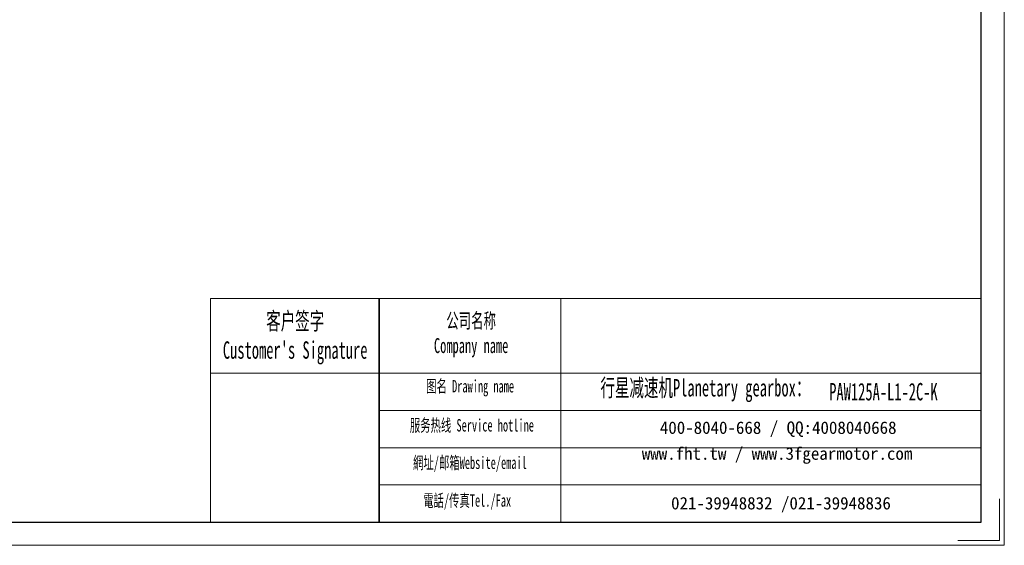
# Model space of a CAD drawing. Header units: millimetres. Extents: x 3946 to 4886, y -214 to 462.
# Tile 3 of 8: x 4412 to 4886, y -214 to 38. Entities that reach past the tile are written whole.
import ezdxf

# ---------------------------------------------------------------- set-up
doc = ezdxf.new("R2010")
doc.units = ezdxf.units.MM
doc.layers.get('0').update_dxf_attribs({"lineweight": 35})
for name, color, linetype, lineweight in [('7标注层', 4, 'Continuous', 18), ('SLD-0', 7, 'Continuous', 18), ('图框_外框线', 7, 'Continuous', 18)]:
    doc.layers.add(name, color=color, linetype=linetype, lineweight=lineweight)
doc.styles.add('SLDTEXTSTYLE4', font='txt', dxfattribs={"width": 0.611111})

msp = doc.modelspace()

# ---------------------------------------------------------------- linework, layer by layer
msp.add_line((4585.4642, -95.706), (4585.4642, -203.2413))
at = {"layer": '7标注层', "color": 0}
msp.add_line((4504.3456, -95.706), (4504.3456, -203.2229), dxfattribs=at)
at = {"layer": '图框_外框线'}
for p, q in [((4504.3456, -95.706), (4585.4642, -95.706)), ((4585.4642, -95.706), (4585.4642, -203.2229)), ((4585.4642, -95.706), (4875.0808, -95.706)), ((4672.864, -95.706), (4672.864, -203.2229)), ((4504.3456, -131.5844), (4585.4642, -131.5844)), ((4585.4642, -131.5844), (4875.0808, -131.5844)), ((4585.4642, -149.5237), (4875.0808, -149.5237)), ((4585.4642, -167.4629), (4875.0808, -167.4629)), ((4585.4642, -185.4022), (4875.0808, -185.4022))]:
    msp.add_line(p, q, dxfattribs=at)
at = {"layer": '图框_外框线', "color": 3}
msp.add_lwpolyline([(3945.5111, -214.4225), (4886.2804, -214.4225), (4886.2804, 450.8358), (3945.5111, 450.8358)], close=True, dxfattribs=at)
at = {"layer": '图框_外框线', "color": 3, "lineweight": 25}
msp.add_lwpolyline([(4001.5093, -203.2229), (4875.0808, -203.2229), (4875.0808, 439.6361), (4001.5093, 439.6361)], close=True, dxfattribs=at)
at = {"layer": '图框_外框线', "color": 3}
msp.add_lwpolyline([(4884.0405, -192.0232), (4884.0405, -212.1826), (4863.8811, -212.1826)], dxfattribs=at)

# ---------------------------------------------------------------- texts
at = {"layer": 'SLD-0', "color": 1, "attachment_point": 2, "style": 'SLDTEXTSTYLE4'}
for s, insert, char_height, width in [("{\\fSimSun|b1|i0|c134|p2;客户签字\\PCustomer's Signature}", (4545.0447, -102.3436), 8.371643, 104.144099), ('{\\fSimSun|b1|i0|c134|p2;公司名称\\PCompany name}', (4629.7184, -102.788), 7.175694, 92.90283), ('{\\fSimSun|b1|i0|c134|p2;图名 Drawing name}', (4629.2279, -134.8913), 5.979745, 76.473069), ('{\\fSimSun|b1|i0|c134|p2;  \\H1.1667x;行星减速机Planetary gearbox\\fSimSun|b0|i0|c134|p2;：}', (4739.4682, -134.43), 7.175694, 112.856729), ('{\\fSimSun|b1|i0|c134|p2;PAW125A-L1-2C-K}', (4828.1209, -136.3352), 8.371643, 60.924462), ('{\\fSimSun|b1|i0|c134|p2;服务热线 Service hotline}', (4630.0759, -153.6945), 5.979745, 85.198345), ('{\\fSimSun|b1|i0|c134|p2;網址/邮箱Website/email}', (4629.1448, -171.7105), 5.979745, 88.683458), ('{\\fSimSun|b1|i0|c134|p2;電話/传真Tel./Fax}', (4627.805, -189.867), 5.979745, 89.75006)]:
    msp.add_mtext(s, dxfattribs=dict(at, insert=insert, char_height=char_height, width=width))
at = {"layer": 'SLD-0', "color": 1, "char_height": 5.979745, "attachment_point": 2}
for s, insert, width in [('{\\fSimSun|b1|i0|c134|p2;400-8040-668 / QQ:4008040668}', (4777.4788, -154.8371), 174.102718), ('{\\fSimSun|b1|i0|c134|p2;www.fht.tw / www.3fgearmotor.com }', (4776.9275, -167.2921), 174.298709), ('{\\fSimSun|b1|i0|c134|p2;021-39948832 /021-39948836 }', (4778.8124, -191.1744), 133.09025)]:
    msp.add_mtext(s, dxfattribs=dict(at, insert=insert, width=width))

doc.saveas('drawing.dxf')
